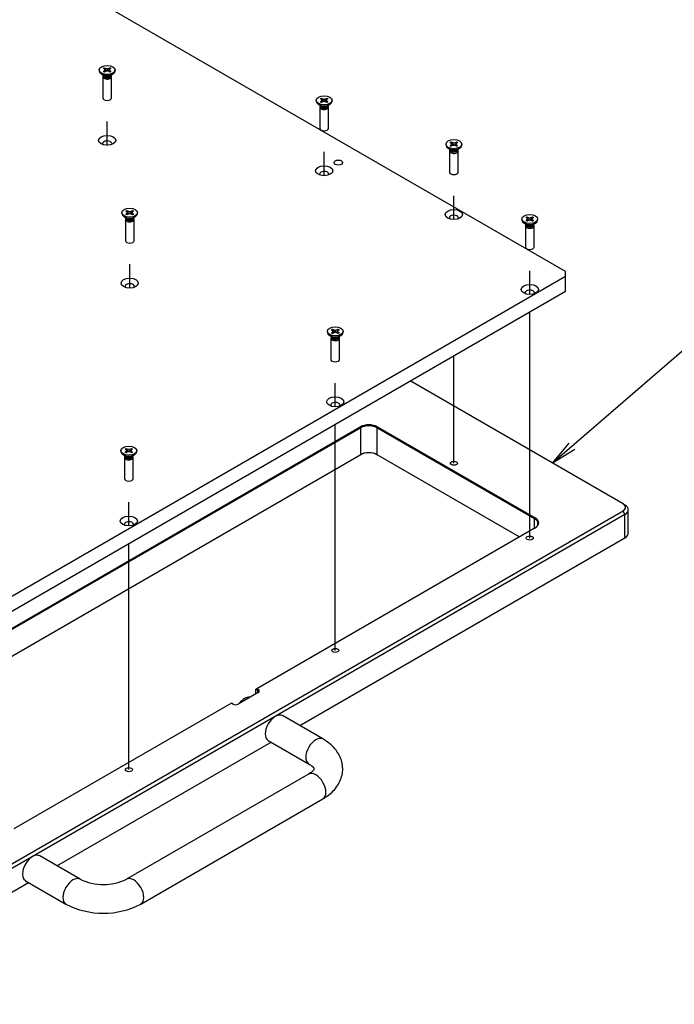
# Model space of a CAD drawing. Extents: x 0 to 415, y 5 to 324.
# Tile 10 of 12: x 273 to 349, y 65 to 180. Entities that reach past the tile are written whole.
import ezdxf
from ezdxf.enums import TextEntityAlignment as Align
from ezdxf.lldxf.tags import DXFTag

# ---------------------------------------------------------------- set-up
doc = ezdxf.new("R2010")
doc.units = 0
for name, color, linetype in [('DEFAULT', 7, 'CONTINUOUS'), ('DV1_0', 7, 'CONTINUOUS'), ('DX1-1253534', 7, 'CONTINUOUS'), ('MKA-275630A-2', 7, 'CONTINUOUS'), ('YHD-020315-1', 7, 'CONTINUOUS'), ('YKG-H20316-1', 7, 'CONTINUOUS'), ('YKG-SS3X12_STD', 7, 'CONTINUOUS')]:
    doc.layers.add(name, color=color, linetype=linetype)
doc.styles.add('SEACAD_ARIAL', font='arial.ttf')
tags = doc.linetypes.add('PHANTOM2', pattern=[31.75, 15.875, -3.175, 3.175, -3.175, 3.175, -3.175]).pattern_tags.tags
tags[14:15] = [DXFTag(74, 4), DXFTag(75, 0), DXFTag(340, '0'), DXFTag(46, 0.0), DXFTag(50, 0.0), DXFTag(44, 0.0), DXFTag(45, 0.0)]
tags[12:13] = [DXFTag(74, 4), DXFTag(75, 0), DXFTag(340, '0'), DXFTag(46, 0.0), DXFTag(50, 0.0), DXFTag(44, 0.0), DXFTag(45, 0.0)]
tags[10:11] = [DXFTag(74, 4), DXFTag(75, 0), DXFTag(340, '0'), DXFTag(46, 0.0), DXFTag(50, 0.0), DXFTag(44, 0.0), DXFTag(45, 0.0)]
tags[8:9] = [DXFTag(74, 4), DXFTag(75, 0), DXFTag(340, '0'), DXFTag(46, 0.0), DXFTag(50, 0.0), DXFTag(44, 0.0), DXFTag(45, 0.0)]
tags[6:7] = [DXFTag(74, 4), DXFTag(75, 0), DXFTag(340, '0'), DXFTag(46, 0.0), DXFTag(50, 0.0), DXFTag(44, 0.0), DXFTag(45, 0.0)]
tags[4:5] = [DXFTag(74, 4), DXFTag(75, 0), DXFTag(340, '0'), DXFTag(46, 0.0), DXFTag(50, 0.0), DXFTag(44, 0.0), DXFTag(45, 0.0)]

# ---------------------------------------------------------------- blocks, each defined once
blk = doc.blocks.new('SEANNOT_GROUP1')
at = {"layer": 'DEFAULT', "color": 7, "linetype": 'CONTINUOUS'}
for points in [[(356.95, 146.87), (335.12, 128.05)], [(337.72, 129.63), (335.12, 128.05), (337.07, 130.39)]]:
    blk.add_lwpolyline(points, dxfattribs=at)
blk.add_circle((360.35, 149.8), 4.5, dxfattribs=at)
at = {"layer": 'DEFAULT', "color": 7, "linetype": 'CONTINUOUS', "style": 'SEACAD_ARIAL'}
blk.add_text('2', height=3, dxfattribs=at).set_placement((359.26, 151.3), align=Align.TOP_LEFT)
blk = doc.blocks.new('SE')
at = {"layer": 'DV1_0', "color": 7, "linetype": 'PHANTOM2'}
for p, q in [((283.24, 165.06), (283.24, 167.83)), ((308.52, 161.52), (308.52, 164.29)), ((323.63, 156.42), (323.63, 159.18)), ((285.87, 148.44), (285.87, 151.21)), ((332.47, 147.7), (332.47, 150.46)), ((332.47, 119.33), (332.47, 145.67)), ((323.63, 128.05), (323.63, 140.57)), ((309.81, 134.62), (309.81, 137.38)), ((309.81, 106.25), (309.81, 132.59)), ((285.77, 120.74), (285.77, 123.5)), ((285.77, 92.37), (285.77, 118.71))]:
    blk.add_line(p, q, dxfattribs=at)
at = {"layer": 'DX1-1253534', "color": 7, "linetype": 'CONTINUOUS'}
for p, q in [((336.65, 150.36), (264.51, 192)), ((336.65, 149.81), (336.65, 150.36)), ((236.41, 91.94), (336.65, 149.81)), ((336.65, 148.08), (336.65, 149.81)), ((236.41, 90.21), (336.65, 148.08))]:
    blk.add_line(p, q, dxfattribs=at)
for centre, major_axis in [((283.24, 165.64), (-1, 0)), ((310.17, 163.05), (0.503, 0)), ((308.52, 162.1), (-1, 0)), ((323.63, 157), (-1, 0)), ((285.87, 149.02), (-1, 0)), ((332.47, 148.28), (-1, 0)), ((309.81, 135.2), (-1, 0)), ((285.77, 121.32), (-1, 0))]:
    blk.add_ellipse(centre, major_axis=major_axis, ratio=0.57735, dxfattribs=at)
for centre, start_param, end_param in [((283.24, 165.26), 0, 3.550653), ((283.24, 165.26), 5.874125, 6.283185), ((308.52, 161.72), 0, 3.550653), ((308.52, 161.72), 5.874125, 6.283185), ((323.63, 156.62), 0, 3.550653), ((323.63, 156.62), 5.874125, 6.283185), ((285.87, 148.64), 0, 3.550653), ((285.87, 148.64), 5.874125, 6.283185), ((332.47, 147.9), 0, 3.550653), ((332.47, 147.9), 5.874125, 6.283185), ((309.81, 134.82), 0, 3.550653), ((309.81, 134.82), 5.874125, 6.283185), ((285.77, 120.93), 0, 3.550653), ((285.77, 120.93), 5.874125, 6.283185)]:
    blk.add_ellipse(centre, major_axis=(0.533, 0), ratio=0.57735, start_param=start_param, end_param=end_param, dxfattribs=at)
at = {"layer": 'MKA-275630A-2', "color": 7, "linetype": 'CONTINUOUS'}
for p, q in [((343.33, 123.32), (318.54, 137.63)), ((216.65, 76.81), (312.73, 132.28)), ((312.79, 132.18), (216.7, 76.71)), ((312.79, 132.18), (312.73, 132.28)), ((312.79, 129.05), (312.79, 132.18)), ((314.67, 132.18), (314.73, 132.28)), ((314.67, 132.18), (314.67, 129.05)), ((333.03, 121.58), (314.67, 132.18)), ((314.73, 132.28), (333.09, 121.68)), ((218.47, 74.6), (312.79, 129.05)), ((314.67, 129.05), (331.27, 119.47)), ((343.56, 123.18), (343.33, 123.32)), ((233.59, 59.14), (343.33, 122.5)), ((343.56, 122.09), (233.82, 58.73)), ((333.03, 121.58), (333.09, 121.68)), ((333.03, 120.49), (333.03, 121.58)), ((343.56, 122.09), (343.33, 122.5)), ((343.56, 119.37), (343.56, 122.09)), ((343.95, 119.92), (343.95, 122.64)), ((333.09, 120.52), (300.67, 101.8)), ((305.68, 97.5), (343.56, 119.37)), ((300.84, 101.36), (298.49, 100)), ((300.55, 101.73), (300.67, 101.8)), ((300.55, 101.19), (300.55, 101.73)), ((300.79, 101.6), (300.55, 101.73)), ((300.67, 101.8), (300.84, 101.7)), ((300.84, 101.7), (300.79, 101.6)), ((300.79, 101.33), (300.79, 101.6)), ((297.72, 100.1), (272.38, 85.47)), ((297.9, 100), (297.72, 100.1)), ((277.39, 81.17), (302.35, 95.57)), ((233.82, 56.01), (274.06, 79.24))]:
    blk.add_line(p, q, dxfattribs=at)
for centre, major_axis, start_param, end_param in [((313.73, 131.7), (-1.42, 0), 3.926991, 5.497787), ((313.73, 131.63), (1.33, 0), 0.785398, 2.356194), ((313.73, 128.44), (1.42, 0), 0.785398, 2.356194), ((313.73, 128.5), (-1.33, 0), 3.926991, 5.497787), ((342.62, 122.91), (-1, 0), 2.356194, 3.926991), ((342.62, 122.64), (-1.33, 0), 2.356194, 3.926991), ((332.09, 121.03), (-1.33, 0), 2.356194, 3.926991), ((332.09, 121.1), (-1.42, 0), 2.356194, 3.926991), ((342.62, 119.92), (-1.33, 0), 2.356194, 3.141593), ((300.55, 101.46), (-0.333, 0), 2.356194, 3.926991), ((300.55, 101.53), (-0.417, 0), 2.356194, 3.926991), ((298.19, 100.17), (0.417, 0), 3.926991, 5.497787)]:
    blk.add_ellipse(centre, major_axis=major_axis, ratio=0.57735, start_param=start_param, end_param=end_param, dxfattribs=at)
for centre in [(323.63, 128.05), (332.47, 119.33), (309.81, 106.25), (285.77, 92.37)]:
    blk.add_ellipse(centre, major_axis=(-0.41, 0), ratio=0.57735, dxfattribs=at)
at = {"layer": 'YHD-020315-1', "color": 7, "linetype": 'CONTINUOUS'}
for p, q in [((308.38, 95.94), (303.67, 98.66)), ((302, 95.77), (306.71, 93.05)), ((306.71, 91.86), (285.5, 79.61)), ((287.17, 76.72), (308.38, 88.97)), ((280.1, 79.61), (275.38, 82.33)), ((273.72, 79.44), (278.43, 76.72))]:
    blk.add_line(p, q, dxfattribs=at)
for centre, radius, start, end in [((282.8, 85.16), 6.17, 244.0246, 295.9754), ((282.8, 85.09), 9.44, 242.4344, 297.5656)]:
    blk.add_arc(centre, radius, start, end, dxfattribs=at)
for centre, major_axis, start_param, end_param in [((302.83, 97.22), (-0.83, -1.44), 3.141593, 6.283185), ((307.55, 94.5), (-0.83, -1.44), 3.141974, 6.272984), ((307.55, 90.41), (-0.83, 1.44), 3.141593, 6.283185), ((274.55, 80.89), (0.83, 1.44), 0, 3.141593), ((279.26, 78.17), (0.83, 1.44), 0.004962, 3.141408), ((286.33, 78.17), (-0.83, 1.44), 3.144097, 6.277642)]:
    blk.add_ellipse(centre, major_axis=major_axis, ratio=0.57735, start_param=start_param, end_param=end_param, dxfattribs=at)
for points, knots in [([(308.38, 88.97), (308.55, 89.07), (308.96, 89.33), (309.57, 89.84), (310.1, 90.5), (310.46, 91.19), (310.67, 91.93), (310.7, 92.7), (310.55, 93.46), (310.24, 94.18), (309.79, 94.82), (309.16, 95.44), (308.68, 95.75), (308.38, 95.94)], [0, 0, 0, 0, 0.05925, 0.167744, 0.261132, 0.35032, 0.43676, 0.529232, 0.618996, 0.707955, 0.798729, 0.893452, 1, 1, 1, 1]), ([(306.71, 93.05), (306.79, 93), (306.98, 92.89), (307.22, 92.68), (307.33, 92.51), (307.35, 92.44), (307.35, 92.47), (307.34, 92.41), (307.22, 92.24), (306.99, 92.03), (306.8, 91.91), (306.71, 91.86)], [0, 0, 0, 0, 0.062244, 0.179162, 0.297128, 0.42094, 0.566823, 0.701069, 0.815145, 0.935344, 1, 1, 1, 1])]:
    blk.add_open_spline(points, degree=3, knots=knots, dxfattribs=at)
at = {"layer": 'YKG-H20316-1', "color": 7, "linetype": 'CONTINUOUS'}
blk.add_ellipse((299.25, 99.28), major_axis=(0.83, 1.44), ratio=0.57735, start_param=0.230587, end_param=1.340209, dxfattribs=at)
at = {"layer": 'YKG-SS3X12_STD', "color": 7, "linetype": 'CONTINUOUS'}
for p, q in [((282.32, 173.84), (282.32, 173.74)), ((282.59, 173.36), (282.88, 173.19)), ((282.74, 173.28), (282.74, 173.26)), ((282.76, 173.17), (282.74, 173.1)), ((282.76, 173.18), (282.79, 173.11)), ((282.8, 174.03), (282.92, 174.1)), ((282.89, 173.99), (282.8, 174.03)), ((282.8, 173.66), (282.89, 173.7)), ((282.92, 173.59), (282.8, 173.66)), ((282.99, 173.84), (282.89, 173.99)), ((282.89, 173.7), (282.99, 173.84)), ((282.89, 173.7), (282.95, 173.62)), ((282.92, 174.1), (283.09, 173.66)), ((282.92, 174.1), (282.99, 174.05)), ((282.99, 173.64), (282.92, 173.59)), ((282.99, 174.05), (283.11, 173.67)), ((282.99, 174.05), (283.24, 173.99)), ((282.99, 173.84), (283.07, 173.66)), ((283.24, 173.7), (282.99, 173.64)), ((283.24, 173.99), (283.49, 174.05)), ((283.24, 173.99), (283.24, 173.7)), ((283.49, 173.64), (283.24, 173.7)), ((283.49, 174.05), (283.37, 173.67)), ((283.55, 174.1), (283.39, 173.66)), ((283.49, 173.84), (283.41, 173.66)), ((283.49, 174.05), (283.55, 174.1)), ((283.59, 173.99), (283.49, 173.84)), ((283.49, 173.84), (283.59, 173.7)), ((283.55, 173.59), (283.49, 173.64)), ((283.59, 173.7), (283.52, 173.62)), ((283.55, 174.1), (283.68, 174.03)), ((283.68, 173.66), (283.55, 173.59)), ((283.68, 174.03), (283.59, 173.99)), ((283.59, 173.7), (283.68, 173.66)), ((283.59, 173.19), (283.89, 173.36)), ((283.68, 173.11), (283.72, 173.18)), ((283.73, 173.1), (283.71, 173.17)), ((283.74, 173.26), (283.74, 173.28)), ((284.15, 173.74), (284.15, 173.84)), ((282.74, 173.06), (282.74, 170.58)), ((283.74, 170.58), (283.74, 173.06)), ((307.6, 170.31), (307.6, 170.2)), ((307.87, 169.82), (308.17, 169.65)), ((308.02, 169.74), (308.02, 169.72)), ((308.08, 170.49), (308.21, 170.56)), ((308.17, 170.45), (308.08, 170.49)), ((308.08, 170.13), (308.17, 170.16)), ((308.21, 170.05), (308.08, 170.13)), ((308.27, 170.31), (308.17, 170.45)), ((308.17, 170.16), (308.27, 170.31)), ((308.17, 170.16), (308.24, 170.08)), ((308.21, 170.56), (308.37, 170.13)), ((308.21, 170.56), (308.27, 170.51)), ((308.27, 170.1), (308.21, 170.05)), ((308.27, 170.51), (308.39, 170.13)), ((308.27, 170.51), (308.52, 170.45)), ((308.27, 170.31), (308.35, 170.12)), ((308.52, 170.16), (308.27, 170.1)), ((308.52, 170.45), (308.77, 170.51)), ((308.52, 170.45), (308.52, 170.16)), ((308.77, 170.1), (308.52, 170.16)), ((308.77, 170.51), (308.65, 170.13)), ((308.84, 170.56), (308.67, 170.13)), ((308.77, 170.31), (308.69, 170.12)), ((308.77, 170.51), (308.84, 170.56)), ((308.87, 170.45), (308.77, 170.31)), ((308.77, 170.31), (308.87, 170.16)), ((308.84, 170.05), (308.77, 170.1)), ((308.87, 170.16), (308.8, 170.08)), ((308.84, 170.56), (308.96, 170.49)), ((308.96, 170.13), (308.84, 170.05)), ((308.96, 170.49), (308.87, 170.45)), ((308.87, 170.16), (308.96, 170.13)), ((308.87, 169.65), (309.17, 169.82)), ((309.02, 169.72), (309.02, 169.74)), ((309.44, 170.2), (309.44, 170.31)), ((308.02, 169.52), (308.02, 167.04)), ((308.05, 169.63), (308.03, 169.56)), ((308.04, 169.64), (308.08, 169.58)), ((308.97, 169.58), (309, 169.64)), ((309.02, 169.56), (309, 169.63)), ((309.02, 167.04), (309.02, 169.52)), ((322.71, 165.2), (322.71, 165.09)), ((323.19, 165.38), (323.31, 165.46)), ((323.28, 165.35), (323.19, 165.38)), ((323.38, 165.2), (323.28, 165.35)), ((323.28, 165.06), (323.38, 165.2)), ((323.31, 165.46), (323.48, 165.02)), ((323.31, 165.46), (323.38, 165.41)), ((323.38, 165.41), (323.5, 165.03)), ((323.38, 165.41), (323.63, 165.35)), ((323.38, 165.2), (323.46, 165.02)), ((323.63, 165.35), (323.88, 165.41)), ((323.63, 165.35), (323.63, 165.06)), ((323.88, 165.41), (323.76, 165.03)), ((323.94, 165.46), (323.78, 165.02)), ((323.88, 165.2), (323.8, 165.02)), ((323.88, 165.41), (323.94, 165.46)), ((323.98, 165.35), (323.88, 165.2)), ((323.88, 165.2), (323.98, 165.06)), ((323.94, 165.46), (324.07, 165.38)), ((324.07, 165.38), (323.98, 165.35)), ((324.54, 165.09), (324.54, 165.2)), ((322.98, 164.72), (323.27, 164.55)), ((323.13, 164.63), (323.13, 164.62)), ((323.15, 164.53), (323.13, 164.46)), ((323.13, 164.41), (323.13, 161.94)), ((323.15, 164.53), (323.18, 164.47)), ((323.19, 165.02), (323.28, 165.06)), ((323.31, 164.95), (323.19, 165.02)), ((323.28, 165.06), (323.34, 164.97)), ((323.38, 165), (323.31, 164.95)), ((323.63, 165.06), (323.38, 165)), ((323.88, 165), (323.63, 165.06)), ((323.94, 164.95), (323.88, 165)), ((323.98, 165.06), (323.91, 164.97)), ((324.07, 165.02), (323.94, 164.95)), ((323.98, 165.06), (324.07, 165.02)), ((323.98, 164.55), (324.28, 164.72)), ((324.07, 164.47), (324.11, 164.53)), ((324.12, 164.46), (324.1, 164.53)), ((324.13, 164.62), (324.13, 164.63)), ((324.13, 161.94), (324.13, 164.41)), ((284.95, 157.23), (284.95, 157.12)), ((285.43, 157.41), (285.55, 157.48)), ((285.51, 157.37), (285.43, 157.41)), ((285.43, 157.05), (285.51, 157.08)), ((285.61, 157.23), (285.51, 157.37)), ((285.51, 157.08), (285.61, 157.23)), ((285.51, 157.08), (285.58, 157)), ((285.55, 157.48), (285.72, 157.05)), ((285.55, 157.48), (285.61, 157.43)), ((285.61, 157.43), (285.74, 157.05)), ((285.61, 157.43), (285.87, 157.37)), ((285.61, 157.23), (285.7, 157.04)), ((285.87, 157.08), (285.61, 157.02)), ((285.87, 157.37), (286.12, 157.43)), ((285.87, 157.37), (285.87, 157.08)), ((286.12, 157.02), (285.87, 157.08)), ((286.12, 157.43), (285.99, 157.05)), ((286.18, 157.48), (286.01, 157.05)), ((286.12, 157.23), (286.04, 157.04)), ((286.12, 157.43), (286.18, 157.48)), ((286.22, 157.37), (286.12, 157.23)), ((286.12, 157.23), (286.22, 157.08)), ((286.22, 157.08), (286.15, 157)), ((286.18, 157.48), (286.31, 157.41)), ((286.31, 157.41), (286.22, 157.37)), ((286.22, 157.08), (286.31, 157.05)), ((286.78, 157.12), (286.78, 157.23)), ((285.22, 156.74), (285.51, 156.57)), ((285.37, 156.66), (285.37, 156.64)), ((285.39, 156.55), (285.37, 156.48)), ((285.37, 156.44), (285.37, 153.96)), ((285.39, 156.56), (285.42, 156.5)), ((285.55, 156.97), (285.43, 157.05)), ((285.61, 157.02), (285.55, 156.97)), ((286.18, 156.97), (286.12, 157.02)), ((286.31, 157.05), (286.18, 156.97)), ((286.22, 156.57), (286.51, 156.74)), ((286.31, 156.5), (286.34, 156.56)), ((286.36, 156.48), (286.34, 156.55)), ((286.37, 156.64), (286.37, 156.66)), ((286.37, 153.96), (286.37, 156.44)), ((331.55, 156.48), (331.55, 156.37)), ((331.82, 156), (332.11, 155.83)), ((331.97, 155.91), (331.97, 155.9)), ((332.03, 156.66), (332.15, 156.74)), ((332.12, 156.63), (332.03, 156.66)), ((332.03, 156.3), (332.12, 156.34)), ((332.15, 156.23), (332.03, 156.3)), ((332.22, 156.48), (332.12, 156.63)), ((332.12, 156.34), (332.22, 156.48)), ((332.12, 156.34), (332.19, 156.25)), ((332.15, 156.74), (332.32, 156.3)), ((332.15, 156.74), (332.22, 156.69)), ((332.22, 156.28), (332.15, 156.23)), ((332.22, 156.69), (332.34, 156.31)), ((332.22, 156.69), (332.47, 156.63)), ((332.22, 156.48), (332.3, 156.3)), ((332.47, 156.34), (332.22, 156.28)), ((332.47, 156.63), (332.72, 156.69)), ((332.47, 156.63), (332.47, 156.34)), ((332.72, 156.28), (332.47, 156.34)), ((332.72, 156.69), (332.6, 156.31)), ((332.78, 156.74), (332.62, 156.3)), ((332.72, 156.48), (332.64, 156.3)), ((332.72, 156.69), (332.78, 156.74)), ((332.82, 156.63), (332.72, 156.48)), ((332.72, 156.48), (332.82, 156.34)), ((332.78, 156.23), (332.72, 156.28)), ((332.82, 156.34), (332.75, 156.25)), ((332.78, 156.74), (332.91, 156.66)), ((332.91, 156.3), (332.78, 156.23)), ((332.91, 156.66), (332.82, 156.63)), ((332.82, 156.34), (332.91, 156.3)), ((332.82, 155.83), (333.12, 156)), ((332.97, 155.9), (332.97, 155.91)), ((333.38, 156.37), (333.38, 156.48)), ((331.99, 155.81), (331.97, 155.73)), ((331.97, 155.69), (331.97, 153.22)), ((331.99, 155.81), (332.02, 155.75)), ((332.91, 155.75), (332.95, 155.81)), ((332.96, 155.73), (332.94, 155.81)), ((332.97, 153.22), (332.97, 155.69)), ((308.9, 143.4), (308.9, 143.29)), ((309.37, 143.58), (309.5, 143.66)), ((309.46, 143.55), (309.37, 143.58)), ((309.56, 143.4), (309.46, 143.55)), ((309.46, 143.26), (309.56, 143.4)), ((309.5, 143.66), (309.66, 143.22)), ((309.5, 143.66), (309.56, 143.61)), ((309.56, 143.61), (309.68, 143.23)), ((309.56, 143.61), (309.81, 143.55)), ((309.56, 143.4), (309.64, 143.22)), ((309.81, 143.55), (310.06, 143.61)), ((309.81, 143.55), (309.81, 143.26)), ((310.06, 143.61), (309.94, 143.23)), ((310.13, 143.66), (309.96, 143.22)), ((310.06, 143.4), (309.98, 143.22)), ((310.06, 143.61), (310.13, 143.66)), ((310.16, 143.55), (310.06, 143.4)), ((310.06, 143.4), (310.16, 143.26)), ((310.13, 143.66), (310.25, 143.58)), ((310.25, 143.58), (310.16, 143.55)), ((310.73, 143.29), (310.73, 143.4)), ((309.16, 142.92), (309.46, 142.75)), ((309.31, 142.83), (309.31, 142.82)), ((309.31, 142.61), (309.31, 140.14)), ((309.34, 142.73), (309.32, 142.65)), ((309.33, 142.73), (309.37, 142.67)), ((309.37, 143.22), (309.46, 143.26)), ((309.5, 143.15), (309.37, 143.22)), ((309.46, 143.26), (309.53, 143.17)), ((309.56, 143.2), (309.5, 143.15)), ((309.81, 143.26), (309.56, 143.2)), ((310.06, 143.2), (309.81, 143.26)), ((310.13, 143.15), (310.06, 143.2)), ((310.16, 143.26), (310.1, 143.17)), ((310.25, 143.22), (310.13, 143.15)), ((310.16, 143.26), (310.25, 143.22)), ((310.17, 142.75), (310.46, 142.92)), ((310.26, 142.67), (310.29, 142.73)), ((310.31, 142.65), (310.29, 142.73)), ((310.31, 142.82), (310.31, 142.83)), ((310.31, 140.14), (310.31, 142.61)), ((285.33, 129.7), (285.46, 129.78)), ((285.42, 129.67), (285.33, 129.7)), ((285.52, 129.52), (285.42, 129.67)), ((285.46, 129.78), (285.62, 129.34)), ((285.46, 129.78), (285.52, 129.72)), ((285.52, 129.72), (285.64, 129.35)), ((285.52, 129.72), (285.77, 129.67)), ((285.77, 129.67), (286.02, 129.72)), ((285.77, 129.67), (285.77, 129.38)), ((286.02, 129.72), (285.9, 129.35)), ((286.09, 129.78), (285.92, 129.34)), ((286.02, 129.72), (286.09, 129.78)), ((286.12, 129.67), (286.02, 129.52)), ((286.09, 129.78), (286.21, 129.7)), ((286.21, 129.7), (286.12, 129.67)), ((284.85, 129.52), (284.85, 129.41)), ((285.12, 129.04), (285.42, 128.87)), ((285.27, 128.95), (285.27, 128.94)), ((285.27, 128.73), (285.27, 126.26)), ((285.3, 128.85), (285.28, 128.77)), ((285.29, 128.85), (285.33, 128.79)), ((285.33, 129.34), (285.42, 129.38)), ((285.46, 129.27), (285.33, 129.34)), ((285.42, 129.38), (285.52, 129.52)), ((285.42, 129.38), (285.49, 129.29)), ((285.52, 129.32), (285.46, 129.27)), ((285.52, 129.52), (285.6, 129.34)), ((285.77, 129.38), (285.52, 129.32)), ((286.02, 129.32), (285.77, 129.38)), ((286.02, 129.52), (285.94, 129.34)), ((286.02, 129.52), (286.12, 129.38)), ((286.09, 129.27), (286.02, 129.32)), ((286.12, 129.38), (286.05, 129.29)), ((286.21, 129.34), (286.09, 129.27)), ((286.12, 129.38), (286.21, 129.34)), ((286.13, 128.87), (286.42, 129.04)), ((286.22, 128.79), (286.25, 128.85)), ((286.27, 128.77), (286.25, 128.85)), ((286.27, 128.94), (286.27, 128.95)), ((286.27, 126.26), (286.27, 128.73)), ((286.69, 129.41), (286.69, 129.52))]:
    blk.add_line(p, q, dxfattribs=at)
for centre in [(283.24, 173.84), (308.52, 170.31), (323.63, 165.2), (285.87, 157.23), (332.47, 156.48), (309.81, 143.4), (285.77, 129.52)]:
    blk.add_ellipse(centre, major_axis=(0.917, 0), ratio=0.57735, dxfattribs=at)
for centre, major_axis, start_param, end_param in [((283.24, 173.74), (0.917, 0), 3.141593, 6.283185), ((283.24, 173.26), (0.5, 0), 3.141593, 6.283185), ((283.24, 173.19), (0.466, 0), 3.434744, 5.990034), ((283.24, 173.4), (0.5, 0), 3.926991, 5.497787), ((283.24, 173.06), (0.5, 0), 2.9966, 6.283185), ((283.24, 173.06), (0.5, 0), 0, 0.144993), ((283.24, 170.58), (0.5, 0), 3.141593, 6.283185), ((308.52, 170.2), (0.917, 0), 3.141593, 6.283185), ((308.52, 169.72), (0.5, 0), 3.141593, 6.283185), ((308.52, 169.52), (0.5, 0), 2.9966, 6.283185), ((308.52, 169.65), (0.466, 0), 3.434744, 5.990034), ((308.52, 169.86), (0.5, 0), 3.926991, 5.497787), ((308.52, 169.52), (0.5, 0), 0, 0.144993), ((308.52, 167.04), (0.5, 0), 3.141593, 6.283185), ((323.63, 165.09), (0.917, 0), 3.141593, 6.283185), ((323.63, 164.41), (0.5, 0), 2.9966, 6.283185), ((323.63, 164.62), (0.5, 0), 3.141593, 6.283185), ((323.63, 164.55), (0.466, 0), 3.434744, 5.990034), ((323.63, 164.75), (0.5, 0), 3.926991, 5.497787), ((323.63, 164.41), (0.5, 0), 0, 0.144993), ((323.63, 161.94), (0.5, 0), 3.141593, 6.283185), ((285.87, 157.12), (0.917, 0), 3.141593, 6.283185), ((285.87, 156.44), (0.5, 0), 2.9966, 6.283185), ((285.87, 156.64), (0.5, 0), 3.141593, 6.283185), ((285.87, 156.57), (0.466, 0), 3.434744, 5.990034), ((285.87, 156.78), (0.5, 0), 3.926991, 5.497787), ((285.87, 156.44), (0.5, 0), 0, 0.144993), ((332.47, 156.37), (0.917, 0), 3.141593, 6.283185), ((332.47, 155.69), (0.5, 0), 2.9966, 6.283185), ((332.47, 155.9), (0.5, 0), 3.141593, 6.283185), ((332.47, 155.83), (0.466, 0), 3.434744, 5.990034), ((332.47, 156.03), (0.5, 0), 3.926991, 5.497787), ((332.47, 155.69), (0.5, 0), 0, 0.144993), ((285.87, 153.96), (0.5, 0), 3.141593, 6.283185), ((332.47, 153.22), (0.5, 0), 3.141593, 6.283185), ((309.81, 143.29), (0.917, 0), 3.141593, 6.283185), ((309.81, 142.61), (0.5, 0), 2.9966, 6.283185), ((309.81, 142.82), (0.5, 0), 3.141593, 6.283185), ((309.81, 142.75), (0.466, 0), 3.434744, 5.990034), ((309.81, 142.95), (0.5, 0), 3.926991, 5.497787), ((309.81, 142.61), (0.5, 0), 0, 0.144993), ((309.81, 140.14), (0.5, 0), 3.141593, 6.283185), ((285.77, 129.41), (0.917, 0), 3.141593, 6.283185), ((285.77, 128.73), (0.5, 0), 2.9966, 6.283185), ((285.77, 128.94), (0.5, 0), 3.141593, 6.283185), ((285.77, 128.87), (0.466, 0), 3.434744, 5.990034), ((285.77, 129.07), (0.5, 0), 3.926991, 5.497787), ((285.77, 128.73), (0.5, 0), 0, 0.144993), ((285.77, 126.26), (0.5, 0), 3.141593, 6.283185)]:
    blk.add_ellipse(centre, major_axis=major_axis, ratio=0.57735, start_param=start_param, end_param=end_param, dxfattribs=at)

msp = doc.modelspace()

# ---------------------------------------------------------------- block references
at = {"layer": 'DEFAULT'}
for name in ['SE', 'SEANNOT_GROUP1']:
    msp.add_blockref(name, (0, 0), dxfattribs=at)

doc.saveas('drawing.dxf')
